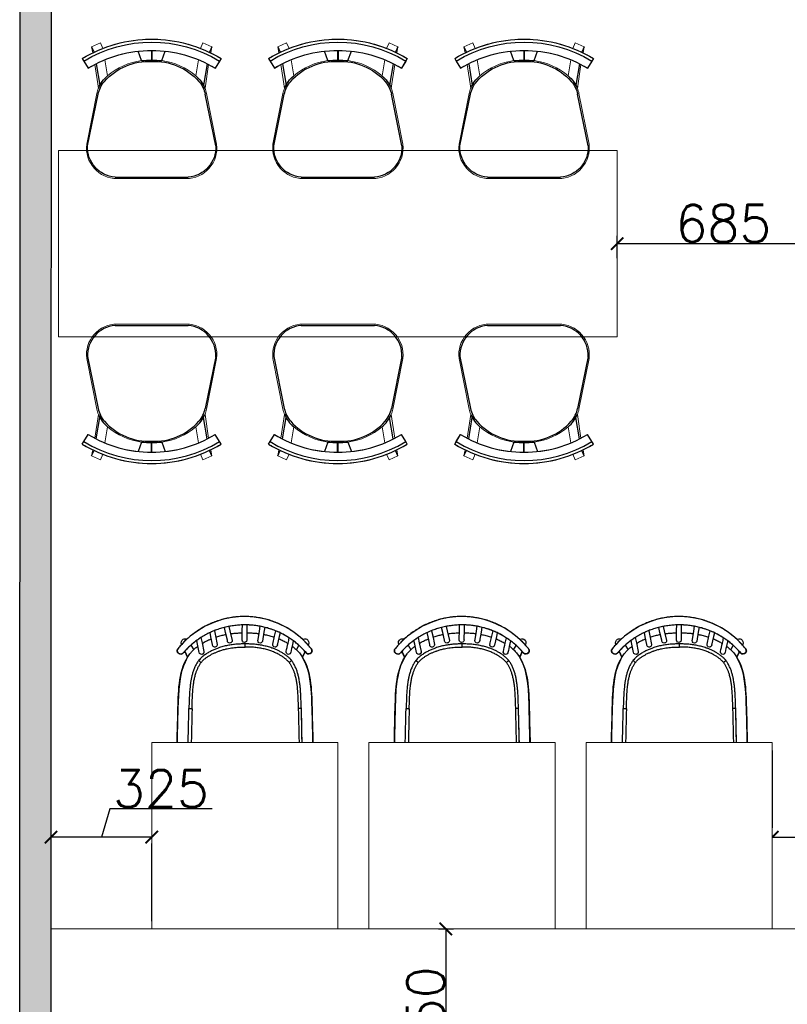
# Model space of a CAD drawing. Header units: inches. Extents: x -1008743 to -388065, y -1380311 to -642022.
# Tile 9 of 85: x -526901 to -524427, y -689149 to -685978. Entities that reach past the tile are written whole.
import ezdxf

# ---------------------------------------------------------------- set-up
doc = ezdxf.new("R2010")
doc.units = ezdxf.units.IN
doc.header["$LTSCALE"] = 1000
doc.header["$MEASUREMENT"] = 0
doc.header["$PDMODE"] = 35
doc.linetypes.add('( Hidden )', pattern=[0.375, 0.25, -0.125])
for name, color, linetype, lineweight in [('0 Existing_ Walls_Pen_No__1', 7, 'Continuous', 13), ('FURN', 252, 'Continuous', 5), ('glass partition', 132, 'Continuous', 0)]:
    doc.layers.add(name, color=color, linetype=linetype, lineweight=lineweight)
doc.layers.add('A - Furniture', color=7, linetype='Continuous', lineweight=5, true_color=0x0066cc)
for name, color, linetype in [('Furniture', 7, 'Continuous'), ('ID-LOOSE2', 8, 'Continuous'), ('id-partition', 7, 'Continuous')]:
    doc.layers.add(name, color=color, linetype=linetype)
doc.styles.get("Standard").update_dxf_attribs({"font": 'txt.shx'})
doc.dimstyles.new('TFS-Dim', dxfattribs={"dimtxt": 120, "dimasz": 40, "dimexe": 25, "dimexo": 25, "dimgap": 4.5, "dimtad": 1, "dimdec": 0, "dimzin": 0, "dimdsep": 46, "dimtxsty": 'Standard', "dimblk": 'ARCHTICK', "dimcen": 0.09, "dimdle": 2, "dimclrd": 256, "dimclre": 8, "dimadec": 0, "dimazin": 0, "dimtfac": 1, "dimtdec": 0, "dimtofl": 0, "dimtmove": 1, "dimatfit": 3, "dimfxl": 1, "dimtolj": 1, "dimtzin": 0, "dimlwd": -1, "dimlwe": -1, "dimarcsym": 0})

# ---------------------------------------------------------------- blocks, each defined once
blk = doc.blocks.new('A$C180F00E5')
at = {"layer": 'ID-LOOSE2', "ltscale": 0.05}
for p, q in [((0.0334, 0.4698), (0.0422, 0.4499)), ((0.4666, 0.4698), (0.4578, 0.4499)), ((0, 0.4273), (0.0056, 0.4182)), ((0.2137, 0.42), (0.2013, 0.454)), ((0.249, 0.4567), (0.249, 0.4217)), ((0.249, 0.4567), (0.249, 0.4217)), ((0.249, 0.4567), (0.249, 0.4217)), ((0.249, 0.4567), (0.249, 0.4217)), ((0.251, 0.4567), (0.251, 0.4217)), ((0.251, 0.4567), (0.251, 0.4217)), ((0.251, 0.4567), (0.251, 0.4217)), ((0.251, 0.4567), (0.251, 0.4217)), ((0.2863, 0.42), (0.2987, 0.454)), ((0.5, 0.4273), (0.4944, 0.4182)), ((0.0056, 0.4182), (0.0211, 0.3926)), ((0.0505, 0.4078), (0.0635, 0.3317)), ((0.4495, 0.4078), (0.4365, 0.3317)), ((0.4944, 0.4182), (0.4789, 0.3926)), ((0.0191, 0.1124), (0.0568, 0.2987)), ((0.4809, 0.1124), (0.4432, 0.2987)), ((0.3817, 0), (0.1183, 0))]:
    blk.add_line(p, q, dxfattribs=at)
for centre, radius, start, end in [((0.25, 0.0159), 0.4814, 90, 121.2845), ((0.25, 0.0159), 0.4814, 58.7155, 90), ((0.25, 0.0159), 0.4707, 58.7155, 121.2845), ((0.25, 0.0159), 0.4408, 90, 121.2845), ((0.25, 0.0159), 0.4408, 58.7155, 90), ((0.2398, 0.2036), 0.2135, 87.2356, 138.4785), ((0.24, 0.1996), 0.2218, 87.4171, 96.8127), ((0.2602, 0.2036), 0.2135, 41.5215, 92.7644), ((0.2602, 0.2036), 0.2135, 92.7472, 92.7644), ((0.26, 0.1996), 0.2218, 83.1873, 92.5829), ((0.2398, 0.2036), 0.2135, 87.2356, 87.2528), ((0.1674, 0.2748), 0.1186, 130.1141, 157.4138), ((0.3326, 0.2748), 0.1186, 22.5862, 49.8859), ((0.1548, 0.2789), 0.1, 138.4785, 168.5607), ((0.3452, 0.2789), 0.1, 11.4393, 41.5215), ((0.1266, 0.1074), 0.1077, 177.3178, 265.5501), ((0.3734, 0.1074), 0.1077, 274.4499, 2.6822)]:
    blk.add_arc(centre, radius, start, end, dxfattribs=at)
blk = doc.blocks.new('ghg')
at = {"layer": 'FURN', "ltscale": 1000}
for points in [[(4414156.4, -494204.2), (4414156.4, -493980.8, -0.451699), (4414267.2, -493883.2), (4414430.3, -493915.5, -0.04991), (4414447.4, -493920.7), (4414524, -493909.1, 0.015491), (4414512, -493887.8), (4414543, -493869), (4414543, -493869, -0.022121), (4414561.3, -493902.3), (4414581, -493898.8), (4414593.7, -493927.4), (4414575.9, -493935.3, -0.093712), (4414575.9, -493935.3, -0.189086), (4414575.9, -494249.7), (4414593.7, -494257.6), (4414581, -494286.2), (4414561.3, -494282.7, -0.022121), (4414543, -494316.1), (4414543, -494316.1), (4414512, -494297.2, 0.015491), (4414524, -494275.9), (4414447.4, -494264.3, -0.04991), (4414430.3, -494269.5), (4414267.2, -494301.8, -0.451699), (4414156.4, -494204.2)], [(4414566.9, -494048.9), (4414536.4, -494060, 0.145154), (4414487.7, -493950.3), (4414539.2, -493941.6, -0.070666), (4414566.9, -494048.9)], [(4414566.9, -494136.1), (4414536.4, -494125, -0.145154), (4414487.7, -494234.7), (4414539.2, -494243.5, 0.070666), (4414566.9, -494136.1)]]:
    blk.add_lwpolyline(points, format="xyb", close=True, dxfattribs=at)
at = {"layer": 'FURN', "ltscale": 1000, "xscale": 894.2026233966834, "yscale": 894.2026233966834, "zscale": 894.2026233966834, "rotation": 270}
blk.add_blockref('A$C180F00E5', (4414160.9, -493869), dxfattribs=at)
blk = doc.blocks.new('SPINDLE CHAIR')
at = {"layer": 'Furniture', "extrusion": (0, 0, -1)}
for p, q in [((1279.72, -175.68), (1282.61, -174.23)), ((1282.61, -174.23), (1284.59, -173.49)), ((1284.59, -173.49), (1286.18, -172.96)), ((1286.18, -172.96), (1288.27, -172.52)), ((1288.27, -172.52), (1290.36, -172.19)), ((1290.36, -172.19), (1292.63, -172.04)), ((1292.63, -172.04), (1295.52, -172.09)), ((1295.52, -172.09), (1298.2, -172.42)), ((1298.2, -172.42), (1300.62, -173.03)), ((1300.62, -173.03), (1302.78, -173.69)), ((1302.78, -173.69), (1306.07, -175.12)), ((1276.06, -178.23), (1277.89, -176.83)), ((1277.89, -176.83), (1279.72, -175.68)), ((1306.07, -175.12), (1308.79, -176.8)), ((1308.79, -176.8), (1310.91, -178.36)), ((1273.33, -180.8), (1274.66, -179.42)), ((1274.66, -179.42), (1276.06, -178.23)), ((1310.91, -178.36), (1312.34, -179.66)), ((1312.34, -179.66), (1313.54, -180.9)), ((1271.7, -183.21), (1271.72, -182.88)), ((1271.85, -183.57), (1271.7, -183.21)), ((1271.72, -182.88), (1271.93, -182.32)), ((1272.28, -183.93), (1271.85, -183.57)), ((1271.93, -182.32), (1273.33, -180.8)), ((1273.46, -183.83), (1273.1, -184.05)), ((1273.91, -183.32), (1273.46, -183.83)), ((1274.7, -185.15), (1273.91, -183.32)), ((1312.7, -183.2), (1311.81, -185.16)), ((1312.86, -183.38), (1312.7, -183.2)), ((1313.16, -183.72), (1312.86, -183.38)), ((1313.49, -184.03), (1313.16, -183.72)), ((1313.54, -180.9), (1314.57, -182.03)), ((1314.57, -182.03), (1314.81, -182.32)), ((1314.74, -183.81), (1314.57, -183.93)), ((1314.96, -183.61), (1314.74, -183.81)), ((1314.81, -182.32), (1315.04, -182.64)), ((1315.08, -183.35), (1314.96, -183.61)), ((1315.04, -182.64), (1315.12, -182.86)), ((1315.11, -183.15), (1315.08, -183.35)), ((1315.12, -182.86), (1315.11, -183.15)), ((1272.71, -184.05), (1272.28, -183.93)), ((1273.1, -184.05), (1272.71, -184.05)), ((1273.63, -187.38), (1274.7, -185.15)), ((1311.81, -185.16), (1312.22, -185.94)), ((1312.22, -185.94), (1312.6, -186.68)), ((1312.6, -186.68), (1313.15, -187.9)), ((1313.85, -184.13), (1313.49, -184.03)), ((1314.25, -184.09), (1313.85, -184.13)), ((1314.37, -184.02), (1314.25, -184.09)), ((1314.57, -183.93), (1314.37, -184.02)), ((1272.65, -190.63), (1273.03, -189.06)), ((1273.03, -189.06), (1273.63, -187.38)), ((1313.15, -187.9), (1313.7, -189.68)), ((1313.7, -189.68), (1314.07, -191.33)), ((1271.95, -195.27), (1272.24, -192.82)), ((1272.24, -192.82), (1272.65, -190.63)), ((1314.07, -191.33), (1314.31, -192.85)), ((1314.31, -192.85), (1314.62, -195.48)), ((1271.77, -198.03), (1271.95, -195.27)), ((1314.62, -195.48), (1314.63, -195.48)), ((1314.63, -195.48), (1314.9, -201.49)), ((1271.72, -200.22), (1271.77, -198.03)), ((1271.35, -215.2), (1271.66, -201.49)), ((1271.66, -201.49), (1271.72, -200.22)), ((1314.9, -201.49), (1315.21, -215.26)), ((1271.35, -215.3), (1271.35, -215.2)), ((1271.38, -215.8), (1271.35, -215.3)), ((1315.21, -215.26), (1315.18, -215.63)), ((1271.53, -216.29), (1271.38, -215.8)), ((1271.8, -216.87), (1271.53, -216.29)), ((1272.2, -217.36), (1271.8, -216.87)), ((1272.59, -217.71), (1272.2, -217.36)), ((1273.17, -218.04), (1272.59, -217.71)), ((1273.77, -218.2), (1273.17, -218.04)), ((1274.35, -218.26), (1273.77, -218.2)), ((1312.21, -218.26), (1274.35, -218.26)), ((1312.97, -218.18), (1312.21, -218.26)), ((1313.63, -217.92), (1312.97, -218.18)), ((1314.14, -217.57), (1313.63, -217.92)), ((1314.62, -217.03), (1314.14, -217.57)), ((1315.02, -216.36), (1314.62, -217.03)), ((1315.18, -215.63), (1315.02, -216.36))]:
    blk.add_line(p, q, dxfattribs=at)
at = {"layer": 'Furniture'}
for p, q in [((1281.96, -177.26), (1282.24, -178.49)), ((1283.74, -178.33), (1283.35, -176.65)), ((1286.93, -175.49), (1287.18, -177.01)), ((1287.18, -177.01), (1287.65, -179.93)), ((1288.65, -176.76), (1288.4, -175.17)), ((1289.08, -179.39), (1288.65, -176.76)), ((1292.65, -174.73), (1292.67, -176.39)), ((1292.67, -176.39), (1292.71, -179.31)), ((1294.17, -176.56), (1294.14, -174.73)), ((1294.21, -179.28), (1294.17, -176.56)), ((1298.13, -176.61), (1297.51, -179.34)), ((1298.45, -175.21), (1298.13, -176.61)), ((1298.97, -179.68), (1299.55, -177.13)), ((1299.55, -177.13), (1299.91, -175.54)), ((1303.14, -176.58), (1302.78, -178.27)), ((1304.25, -178.57), (1304.55, -177.19)), ((1282.24, -178.49), (1282.88, -181.29)), ((1284.34, -180.96), (1283.74, -178.33)), ((1302.78, -178.27), (1302.22, -180.98)), ((1303.74, -181), (1304.25, -178.57)), ((1307.13, -180.47), (1306.55, -183.31)), ((1307.47, -178.78), (1307.13, -180.47)), ((1308.56, -180.96), (1308.81, -179.7)), ((1271.71, -182.86), (1271.69, -183.03)), ((1272.21, -183.86), (1272.2, -183.86)), ((1272.84, -180.99), (1272.94, -181.21)), ((1273.91, -183.34), (1274.74, -185.15)), ((1276.73, -182.71), (1275.91, -181.3)), ((1308.01, -183.62), (1308.56, -180.96)), ((1310.7, -181.21), (1309.82, -182.71)), ((1311.82, -185.15), (1312.71, -183.2)), ((1313.7, -181.03), (1313.72, -180.99)), ((1315.1, -183.25), (1315.12, -183.08)), ((1278.23, -186.23), (1278.76, -185.65)), ((1274.84, -213.88), (1275.12, -201.67)), ((1273.2, -218.02), (1272.74, -219.01)), ((1274.96, -220.16), (1276.07, -218.26)), ((1310.49, -218.26), (1311.61, -220.16)), ((1313.82, -219.01), (1313.37, -218.02))]:
    blk.add_line(p, q, dxfattribs=at)
for centre, radius, start, end in [((1273.97, -180.47), 1.25, 117.447, 204.574), ((1273.97, -180.47), 1.25, 56.327, 117.447), ((1288.39, -179.8), 0.75, 177.8272, 270), ((1288.36, -179.75), 0.807, 272.0907, 26.554), ((1293.49, -179.54), 0.821, 163.5335, 267.6725), ((1293.43, -179.54), 0.82, 272.3434, 18.2433), ((1298.18, -179.76), 0.794, 147.9665, 6.382), ((1312.58, -180.47), 1.25, 62.553, 116.2893), ((1312.58, -180.47), 1.25, 335.4289, 62.553), ((1279.28, -183.46), 0.75, 181.8829, 270), ((1279.28, -183.46), 0.75, 270, 23.6737), ((1283.61, -181.13), 0.75, 181.8784, 270), ((1283.61, -181.13), 0.75, 192.7269, 261.4854), ((1283.61, -181.13), 0.75, 270, 23.451), ((1302.98, -181.11), 0.772, 159.0637, 8.4275), ((1307.28, -183.46), 0.75, 157.3975, 359.0775), ((1307.28, -183.46), 0.75, 167.9079, 261.4872), ((1273.88, -219.53), 1.25, 155.3531, 242.4772), ((1273.88, -219.53), 1.25, 242.4772, 329.6042), ((1312.68, -219.53), 1.25, 210.3987, 297.5228), ((1312.68, -219.53), 1.25, 297.5228, 24.6498)]:
    blk.add_arc(centre, radius, start, end, dxfattribs=at)
for points, knots in [([(1272.04, -182.25), (1272.44, -181.78), (1273.23, -180.83), (1274.55, -179.52), (1275.94, -178.28), (1277.41, -177.15), (1278.95, -176.12), (1280.56, -175.19), (1282.23, -174.38), (1283.95, -173.68), (1285.72, -173.09), (1287.51, -172.63), (1289.33, -172.3), (1291.17, -172.09), (1293.02, -172), (1294.87, -172.03), (1296.71, -172.19), (1298.53, -172.48), (1300.33, -172.89), (1302.1, -173.42), (1303.82, -174.06), (1305.5, -174.82), (1307.13, -175.69), (1308.69, -176.67), (1310.19, -177.76), (1311.62, -178.93), (1312.85, -180.1), (1313.91, -181.23), (1314.5, -181.95), (1314.8, -182.31)], [0, 0, 0, 0, 0.037753, 0.075634, 0.113559, 0.151441, 0.189193, 0.226953, 0.264842, 0.302775, 0.340664, 0.378422, 0.41605, 0.453808, 0.491609, 0.529366, 0.566994, 0.604451, 0.642035, 0.679663, 0.717248, 0.754706, 0.792252, 0.829925, 0.867641, 0.905315, 0.942862, 0.971431, 1, 1, 1, 1]), ([(1273.58, -183.72), (1273.6, -183.69), (1273.81, -183.44), (1274.22, -182.98), (1274.82, -182.34), (1275.44, -181.73), (1276.09, -181.13), (1276.76, -180.56), (1277.44, -180.01), (1278.15, -179.49), (1278.87, -179), (1279.61, -178.53), (1280.36, -178.08), (1281.13, -177.66), (1281.91, -177.28), (1282.7, -176.91), (1283.5, -176.58), (1284.32, -176.27), (1285.14, -175.99), (1285.97, -175.74), (1286.81, -175.51), (1287.65, -175.32), (1288.49, -175.15), (1289.33, -175.01), (1290.18, -174.89), (1291.04, -174.81), (1291.9, -174.75), (1292.76, -174.72), (1293.62, -174.71), (1294.48, -174.74), (1295.33, -174.79), (1296.17, -174.86), (1297.02, -174.97), (1297.87, -175.1), (1298.71, -175.26), (1299.56, -175.45), (1300.4, -175.66), (1301.23, -175.9), (1302.05, -176.17), (1302.85, -176.46), (1303.65, -176.78), (1304.44, -177.13), (1305.22, -177.51), (1306, -177.91), (1306.76, -178.34), (1307.51, -178.8), (1308.24, -179.28), (1308.95, -179.79), (1309.65, -180.32), (1310.32, -180.87), (1310.98, -181.46), (1311.62, -182.06), (1312.24, -182.69), (1312.77, -183.26), (1313.08, -183.63), (1313.21, -183.78)], [0, 0, 0, 0, 0.002447, 0.022295, 0.042261, 0.062362, 0.082432, 0.102392, 0.122335, 0.142241, 0.162094, 0.181877, 0.201575, 0.221175, 0.240642, 0.260016, 0.279377, 0.298692, 0.317932, 0.337071, 0.356085, 0.374954, 0.393681, 0.412305, 0.430984, 0.449726, 0.468494, 0.487242, 0.505929, 0.524516, 0.542973, 0.561355, 0.579829, 0.598494, 0.617308, 0.636226, 0.655197, 0.674167, 0.69307, 0.711886, 0.730801, 0.749975, 0.769325, 0.788817, 0.808412, 0.828068, 0.847741, 0.867377, 0.887033, 0.90691, 0.926834, 0.946794, 0.966779, 0.986776, 1, 1, 1, 1]), ([(1273.59, -183.71), (1273.86, -183.4), (1274.39, -182.78), (1275.25, -181.9), (1276.23, -180.99), (1277.35, -180.07), (1278.61, -179.15), (1279.94, -178.31), (1281.32, -177.55), (1282.74, -176.88), (1284.19, -176.3), (1285.67, -175.81), (1287.19, -175.41), (1288.73, -175.09), (1290.32, -174.86), (1291.96, -174.73), (1293.64, -174.7), (1295.32, -174.77), (1296.99, -174.95), (1298.66, -175.23), (1300.35, -175.63), (1302.02, -176.14), (1303.65, -176.77), (1305.23, -177.49), (1306.74, -178.31), (1308.19, -179.23), (1309.56, -180.23), (1310.86, -181.33), (1312.09, -182.5), (1312.83, -183.34), (1313.2, -183.77)], [0, 0, 0, 0, 0.0280902, 0.0561968, 0.0842871, 0.1196311, 0.1550798, 0.1905589, 0.225998, 0.2613339, 0.2956697, 0.3301173, 0.3645973, 0.3990344, 0.4333614, 0.4697086, 0.5061961, 0.5427325, 0.5792226, 0.6155721, 0.6539438, 0.6924615, 0.7310385, 0.7695742, 0.807961, 0.8462813, 0.8847285, 0.9232218, 0.9616747, 1, 1, 1, 1]), ([(1292.68, -177.27), (1292.3, -177.28), (1291.37, -177.29), (1290.07, -177.37), (1289.15, -177.49), (1288.78, -177.54)], [0, 0, 0, 0, 0.290815, 0.714107, 1, 1, 1, 1]), ([(1297.92, -177.55), (1297.9, -177.55), (1297.4, -177.46), (1296.38, -177.38), (1295.15, -177.29), (1294.41, -177.28), (1294.18, -177.28)], [0, 0, 0, 0, 0.014529, 0.407218, 0.814085, 1, 1, 1, 1]), ([(1277.69, -179.84), (1277.77, -180.21), (1278.06, -181.47), (1278.35, -182.74), (1278.55, -183.63)], [0, 0, 0, 0, 0.294869, 1, 1, 1, 1]), ([(1280.01, -183.3), (1279.81, -182.41), (1279.47, -180.95), (1279.14, -179.48), (1279.01, -178.91)], [0, 0, 0, 0, 0.60764, 1, 1, 1, 1]), ([(1282.4, -179.2), (1282.37, -179.21), (1281.9, -179.39), (1281.01, -179.82), (1280.04, -180.3), (1279.53, -180.63), (1279.42, -180.7)], [0, 0, 0, 0, 0.027238, 0.456154, 0.88281, 1, 1, 1, 1]), ([(1287.3, -177.78), (1287.12, -177.81), (1286.44, -177.92), (1285.27, -178.21), (1284.3, -178.52), (1283.82, -178.67)], [0, 0, 0, 0, 0.149242, 0.578859, 1, 1, 1, 1]), ([(1302.7, -178.67), (1302.48, -178.6), (1301.81, -178.36), (1300.71, -178.07), (1299.82, -177.88), (1299.4, -177.79)], [0, 0, 0, 0, 0.204902, 0.620005, 1, 1, 1, 1]), ([(1307.09, -180.66), (1306.88, -180.54), (1306.22, -180.14), (1305.23, -179.65), (1304.43, -179.32), (1304.12, -179.2)], [0, 0, 0, 0, 0.217756, 0.700928, 1, 1, 1, 1]), ([(1272.04, -182.25), (1272.02, -182.28), (1271.97, -182.34), (1271.91, -182.42), (1271.86, -182.5), (1271.82, -182.56), (1271.78, -182.62), (1271.75, -182.7), (1271.72, -182.78), (1271.72, -182.83), (1271.72, -182.85)], [0, 0, 0, 0, 0.145603, 0.295145, 0.452736, 0.582392, 0.680604, 0.790125, 0.922908, 1, 1, 1, 1]), ([(1271.95, -183.66), (1271.97, -183.68), (1272.06, -183.74), (1272.14, -183.81), (1272.2, -183.86)], [3.068359, 3.068359, 3.068359, 3.068359, 3.31831, 4.068359, 4.068359, 4.068359, 4.068359]), ([(1272.2, -183.85), (1272.23, -183.88), (1272.31, -183.94), (1272.46, -184.01), (1272.63, -184.06), (1272.81, -184.08), (1272.99, -184.07), (1273.16, -184.02), (1273.32, -183.94), (1273.47, -183.85), (1273.54, -183.76), (1273.58, -183.72)], [0, 0, 0, 0, 0.0780905, 0.1944638, 0.3102857, 0.4275734, 0.5443646, 0.6615738, 0.7785734, 0.8946022, 1, 1, 1, 1]), ([(1272.21, -183.86), (1272.25, -183.89), (1272.39, -183.99), (1272.67, -184.08), (1273.02, -184.07), (1273.35, -183.95), (1273.51, -183.79), (1273.59, -183.71)], [0.0043657, 0.0043657, 0.0043657, 0.0043657, 0.0966591, 0.3315507, 0.5594347, 0.779919, 1.0043657, 1.0043657, 1.0043657, 1.0043657]), ([(1278.09, -181.59), (1277.87, -181.75), (1277.28, -182.18), (1276.4, -182.97), (1275.81, -183.66), (1275.51, -184)], [0, 0, 0, 0, 0.228539, 0.61631, 1, 1, 1, 1]), ([(1278.26, -186.2), (1278.4, -186.05), (1278.66, -185.74), (1279.21, -185.21), (1279.9, -184.62), (1280.75, -184.01), (1281.66, -183.47), (1282.59, -182.99), (1283.58, -182.55), (1284.73, -182.11), (1286.05, -181.7), (1287.53, -181.35), (1289.03, -181.09), (1290.55, -180.93), (1291.95, -180.85), (1292.85, -180.84), (1293.24, -180.84)], [0, 0, 0, 0, 0.037557, 0.075114, 0.138939, 0.202999, 0.267261, 0.331548, 0.395565, 0.464161, 0.55676, 0.649619, 0.74264, 0.835639, 0.928355, 1, 1, 1, 1]), ([(1279.03, -186.85), (1279.24, -186.6), (1279.68, -186.12), (1280.42, -185.48), (1281.21, -184.92), (1282.13, -184.36), (1283.18, -183.81), (1284.38, -183.31), (1285.68, -182.85), (1287.09, -182.46), (1288.61, -182.16), (1290.14, -181.96), (1291.69, -181.86), (1292.72, -181.85), (1293.24, -181.84)], [9.0708212, 9.0708212, 9.0708212, 9.0708212, 9.133927, 9.1969201, 9.259262, 9.3214292, 9.4045431, 9.4882695, 9.5720444, 9.6718279, 9.7711799, 9.8706045, 9.9704827, 10.0708212, 10.0708212, 10.0708212, 10.0708212]), ([(1293.24, -181.84), (1293.24, -181.83), (1293.24, -181.76), (1293.24, -181.57), (1293.24, -181.3), (1293.24, -181.05), (1293.24, -180.88), (1293.24, -180.85), (1293.24, -180.84)], [10.070821, 10.070821, 10.070821, 10.070821, 10.087273, 10.212125, 10.4268, 10.641474, 10.856147, 11.070821, 11.070821, 11.070821, 11.070821]), ([(1293.24, -180.84), (1293.68, -180.85), (1294.56, -180.85), (1295.94, -180.93), (1297.39, -181.08), (1298.9, -181.33), (1300.4, -181.69), (1301.78, -182.12), (1303.02, -182.6), (1304.13, -183.11), (1305.21, -183.69), (1306.09, -184.27), (1306.78, -184.79), (1307.29, -185.22), (1307.78, -185.69), (1308.07, -186.03), (1308.22, -186.2)], [11.070821, 11.070821, 11.070821, 11.070821, 11.151038, 11.231372, 11.324409, 11.417433, 11.512078, 11.606722, 11.680895, 11.75506, 11.830633, 11.906179, 11.947031, 11.987878, 12.02935, 12.070821, 12.070821, 12.070821, 12.070821]), ([(1297.12, -182.07), (1296.8, -182.03), (1296.16, -181.95), (1294.86, -181.86), (1293.89, -181.85), (1293.24, -181.84)], [9, 9, 9, 9, 9.249457, 9.499677, 10, 10, 10, 10]), ([(1299.02, -182.4), (1298.71, -182.33), (1298.08, -182.2), (1297.44, -182.11), (1297.12, -182.07)], [8, 8, 8, 8, 8.499658, 9, 9, 9, 9]), ([(1301.35, -183.05), (1300.97, -182.92), (1300.2, -182.67), (1299.42, -182.49), (1299.02, -182.4)], [7, 7, 7, 7, 7.500986, 8, 8, 8, 8]), ([(1301.81, -183.21), (1301.74, -183.18), (1301.58, -183.13), (1301.43, -183.07), (1301.35, -183.05)], [6, 6, 6, 6, 6.499946, 7, 7, 7, 7]), ([(1302.71, -183.57), (1302.57, -183.51), (1302.27, -183.38), (1301.96, -183.27), (1301.81, -183.21)], [5, 5, 5, 5, 5.499433, 6, 6, 6, 6]), ([(1303.59, -183.97), (1303.45, -183.9), (1303.16, -183.76), (1302.86, -183.63), (1302.71, -183.57)], [4, 4, 4, 4, 4.499736, 5, 5, 5, 5]), ([(1311.05, -184), (1310.8, -183.71), (1310.29, -183.12), (1309.43, -182.32), (1308.8, -181.8), (1308.46, -181.56), (1308.44, -181.55)], [9.1869713, 9.1869713, 9.1869713, 9.1869713, 9.5101533, 9.8359785, 10.1657672, 10.1869713, 10.1869713, 10.1869713, 10.1869713]), ([(1313.2, -183.77), (1313.22, -183.79), (1313.33, -183.91), (1313.56, -184.07), (1313.91, -184.15), (1314.27, -184.11), (1314.48, -183.99), (1314.58, -183.92)], [1, 1, 1, 1, 1.071689, 1.307433, 1.541744, 1.769658, 2, 2, 2, 2]), ([(1313.21, -183.78), (1313.23, -183.8), (1313.29, -183.87), (1313.4, -183.96), (1313.55, -184.05), (1313.72, -184.11), (1313.89, -184.13), (1314.07, -184.13), (1314.24, -184.1), (1314.41, -184.03), (1314.53, -183.97), (1314.58, -183.92), (1314.59, -183.92)], [0, 0, 0, 0, 0.05904, 0.173329, 0.285847, 0.400752, 0.513829, 0.629823, 0.74441, 0.861655, 0.977824, 1, 1, 1, 1]), ([(1314.59, -183.92), (1314.61, -183.9), (1314.69, -183.84), (1314.78, -183.77), (1314.84, -183.72)], [0, 0, 0, 0, 0.250051, 1, 1, 1, 1]), ([(1315.12, -183.09), (1315.12, -183.09), (1315.13, -183.05), (1315.13, -182.98), (1315.12, -182.88), (1315.1, -182.79), (1315.07, -182.71), (1315.04, -182.65), (1315, -182.58), (1314.95, -182.51), (1314.89, -182.42), (1314.84, -182.35), (1314.81, -182.31), (1314.8, -182.31)], [0, 0, 0, 0, 0.003605, 0.120624, 0.229091, 0.328689, 0.418785, 0.499127, 0.587843, 0.71957, 0.845278, 0.977296, 1, 1, 1, 1]), ([(1275.12, -201.66), (1275.15, -200.85), (1275.21, -199.24), (1275.29, -197.18), (1275.41, -195.5), (1275.54, -194.2), (1275.72, -192.89), (1275.95, -191.65), (1276.25, -190.46), (1276.6, -189.33), (1277.05, -188.23), (1277.58, -187.19), (1278.01, -186.56), (1278.22, -186.26)], [0, 0, 0, 0, 0.152314, 0.304633, 0.386803, 0.468967, 0.551558, 0.634133, 0.707621, 0.781091, 0.856267, 0.931414, 1, 1, 1, 1]), ([(1279.03, -186.85), (1278.84, -187.11), (1278.48, -187.64), (1278.04, -188.5), (1277.66, -189.38), (1277.31, -190.38), (1277.01, -191.51), (1276.75, -192.77), (1276.54, -194.25), (1276.37, -195.94), (1276.26, -197.86), (1276.19, -199.78), (1276.15, -201.06), (1276.12, -201.7)], [32.188056, 32.188056, 32.188056, 32.188056, 32.251035, 32.313682, 32.375857, 32.437959, 32.521077, 32.604538, 32.687818, 32.812738, 32.937834, 33.062944, 33.188056, 33.188056, 33.188056, 33.188056]), ([(1304.45, -184.42), (1304.31, -184.35), (1304.03, -184.19), (1303.74, -184.04), (1303.59, -183.97)], [3, 3, 3, 3, 3.500135, 4, 4, 4, 4]), ([(1306.06, -185.5), (1305.8, -185.31), (1305.29, -184.92), (1304.73, -184.59), (1304.45, -184.42)], [2, 2, 2, 2, 2.501751, 3, 3, 3, 3]), ([(1306.94, -186.28), (1306.8, -186.15), (1306.52, -185.87), (1306.22, -185.63), (1306.06, -185.5)], [1, 1, 1, 1, 1.498519, 2, 2, 2, 2]), ([(1307.46, -186.85), (1307.37, -186.75), (1307.21, -186.56), (1307.03, -186.37), (1306.94, -186.28)], [0, 0, 0, 0, 0.500056, 1, 1, 1, 1]), ([(1310.36, -201.7), (1310.34, -201.06), (1310.29, -199.78), (1310.22, -197.86), (1310.11, -195.94), (1309.95, -194.24), (1309.73, -192.76), (1309.47, -191.5), (1309.17, -190.37), (1308.82, -189.37), (1308.44, -188.49), (1308, -187.64), (1307.64, -187.11), (1307.46, -186.85)], [18.014599, 18.014599, 18.014599, 18.014599, 18.139799, 18.26499, 18.390177, 18.515418, 18.598779, 18.682141, 18.765664, 18.827908, 18.889888, 18.95195, 19.014599, 19.014599, 19.014599, 19.014599]), ([(1308.27, -186.26), (1308.49, -186.58), (1308.92, -187.23), (1309.46, -188.28), (1309.9, -189.39), (1310.25, -190.51), (1310.52, -191.6), (1310.72, -192.66), (1310.88, -193.74), (1311.04, -195.08), (1311.16, -196.68), (1311.27, -198.96), (1311.32, -200.62), (1311.36, -201.66)], [27.08542, 27.08542, 27.08542, 27.08542, 27.15857, 27.231744, 27.307501, 27.383286, 27.45106, 27.518844, 27.587148, 27.655458, 27.77238, 27.889426, 28.08542, 28.08542, 28.08542, 28.08542])]:
    blk.add_open_spline(points, degree=3, knots=knots, dxfattribs=at)
for points, weights, degree in [([(1271.97, -183.67), (1271.76, -183.52), (1271.66, -183.28), (1271.69, -183.03)], [1, 0.910512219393, 0.910512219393, 1], 3), ([(1271.69, -183.03), (1271.66, -183.28), (1271.76, -183.51), (1271.95, -183.66)], [1, 0.9151413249, 0.9151413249, 1], 3), ([(1271.97, -183.67), (1272.05, -183.73), (1272.13, -183.8), (1272.21, -183.86)], [1, 0.999998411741, 0.999998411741, 1], 3), ([(1314.58, -183.92), (1314.7, -183.83), (1314.83, -183.73)], [1, 0.999997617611, 1], 2), ([(1315.1, -183.25), (1315.08, -183.45), (1314.98, -183.61), (1314.83, -183.73)], [1, 0.945148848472, 0.945148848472, 1], 3), ([(1314.84, -183.72), (1314.99, -183.61), (1315.08, -183.44), (1315.1, -183.25)], [1, 0.948237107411, 0.948237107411, 1], 3), ([(1278.22, -186.26), (1278.23, -186.24), (1278.25, -186.22), (1278.26, -186.2)], [1, 0.99958207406, 0.99958207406, 1], 3), ([(1308.22, -186.2), (1308.24, -186.22), (1308.25, -186.24), (1308.27, -186.26)], [1, 0.99958207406, 0.99958207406, 1], 3), ([(1275.12, -201.68), (1275.12, -201.67), (1275.12, -201.67), (1275.12, -201.66)], [1, 0.999982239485, 0.999982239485, 1], 3), ([(1311.36, -201.68), (1311.36, -201.67), (1311.36, -201.67), (1311.36, -201.66)], [1, 0.999982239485, 0.999982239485, 1], 3)]:
    blk.add_rational_spline(points, weights, degree=degree, dxfattribs=at)
for points, degree in [([(1271.95, -183.66), (1271.96, -183.67), (1271.96, -183.67), (1271.97, -183.67)], 3), ([(1273.59, -183.71), (1273.59, -183.71), (1273.58, -183.72), (1273.58, -183.72)], 3), ([(1313.21, -183.78), (1313.21, -183.78), (1313.2, -183.77), (1313.2, -183.77)], 3), ([(1314.59, -183.92), (1314.58, -183.92), (1314.58, -183.92)], 2), ([(1314.83, -183.73), (1314.83, -183.73), (1314.84, -183.73), (1314.84, -183.72)], 3), ([(1275.51, -184), (1271.82, -188.97), (1271.88, -195.66), (1271.66, -201.49)], 3), ([(1278.26, -186.2), (1278.27, -186.21), (1278.27, -186.21), (1278.28, -186.22)], 3), ([(1278.28, -186.22), (1278.29, -186.23), (1278.3, -186.24), (1278.32, -186.25)], 3), ([(1278.32, -186.25), (1278.34, -186.27), (1278.37, -186.29), (1278.39, -186.31)], 3), ([(1278.39, -186.31), (1278.42, -186.34), (1278.45, -186.37), (1278.48, -186.39)], 3), ([(1278.48, -186.39), (1278.52, -186.42), (1278.56, -186.46), (1278.6, -186.49)], 3), ([(1278.6, -186.49), (1278.64, -186.53), (1278.69, -186.56), (1278.73, -186.6)], 3), ([(1278.73, -186.6), (1278.78, -186.64), (1278.83, -186.68), (1278.88, -186.72)], 3), ([(1278.88, -186.72), (1278.93, -186.76), (1278.98, -186.81), (1279.03, -186.85)], 3), ([(1307.46, -186.85), (1307.51, -186.81), (1307.56, -186.76), (1307.61, -186.72)], 3), ([(1307.61, -186.72), (1307.66, -186.68), (1307.7, -186.64), (1307.75, -186.6)], 3), ([(1307.75, -186.6), (1307.8, -186.56), (1307.84, -186.53), (1307.88, -186.49)], 3), ([(1307.88, -186.49), (1307.92, -186.46), (1307.96, -186.43), (1308, -186.39)], 3), ([(1308, -186.39), (1308.03, -186.37), (1308.06, -186.34), (1308.09, -186.31)], 3), ([(1308.09, -186.31), (1308.12, -186.29), (1308.14, -186.27), (1308.17, -186.25)], 3), ([(1308.17, -186.25), (1308.18, -186.24), (1308.19, -186.23), (1308.21, -186.22)], 3), ([(1308.21, -186.22), (1308.21, -186.21), (1308.22, -186.21), (1308.22, -186.2)], 3), ([(1314.9, -201.49), (1314.68, -195.66), (1314.74, -188.97), (1311.05, -184)], 3), ([(1271.66, -201.49), (1271.56, -206.06), (1271.45, -210.63), (1271.35, -215.2)], 3), ([(1274.84, -213.88), (1274.94, -209.81), (1275.03, -205.75), (1275.12, -201.68)], 3), ([(1275.12, -201.66), (1275.13, -201.66), (1275.14, -201.66), (1275.14, -201.66)], 3), ([(1275.14, -201.66), (1275.16, -201.66), (1275.18, -201.67), (1275.2, -201.67)], 3), ([(1275.2, -201.67), (1275.23, -201.67), (1275.26, -201.67), (1275.29, -201.67)], 3), ([(1275.29, -201.67), (1275.33, -201.67), (1275.38, -201.67), (1275.42, -201.67)], 3), ([(1275.42, -201.67), (1275.47, -201.68), (1275.52, -201.68), (1275.57, -201.68)], 3), ([(1275.57, -201.68), (1275.63, -201.68), (1275.68, -201.68), (1275.74, -201.69)], 3), ([(1275.74, -201.69), (1275.8, -201.69), (1275.87, -201.69), (1275.93, -201.69)], 3), ([(1276.12, -201.7), (1276.03, -205.77), (1275.94, -209.84), (1275.84, -213.91)], 3), ([(1275.93, -201.69), (1275.99, -201.7), (1276.06, -201.7), (1276.12, -201.7)], 3), ([(1310.36, -201.7), (1310.45, -205.77), (1310.55, -209.84), (1310.64, -213.92)], 3), ([(1310.55, -201.7), (1310.49, -201.7), (1310.42, -201.7), (1310.36, -201.7)], 3), ([(1310.74, -201.69), (1310.68, -201.69), (1310.62, -201.69), (1310.55, -201.7)], 3), ([(1310.91, -201.68), (1310.86, -201.68), (1310.8, -201.69), (1310.74, -201.69)], 3), ([(1311.07, -201.68), (1311.01, -201.68), (1310.96, -201.68), (1310.91, -201.68)], 3), ([(1311.19, -201.67), (1311.15, -201.67), (1311.11, -201.67), (1311.07, -201.68)], 3), ([(1311.28, -201.67), (1311.25, -201.67), (1311.22, -201.67), (1311.19, -201.67)], 3), ([(1311.34, -201.67), (1311.32, -201.67), (1311.3, -201.67), (1311.28, -201.67)], 3), ([(1311.36, -201.66), (1311.35, -201.67), (1311.35, -201.67), (1311.34, -201.67)], 3), ([(1311.64, -213.89), (1311.55, -209.82), (1311.45, -205.75), (1311.36, -201.68)], 3), ([(1315.21, -215.2), (1315.11, -210.63), (1315, -206.06), (1314.9, -201.49)], 3), ([(1274.86, -213.88), (1274.86, -213.88), (1274.85, -213.88), (1274.84, -213.88)], 3), ([(1274.92, -213.88), (1274.9, -213.88), (1274.88, -213.88), (1274.86, -213.88)], 3), ([(1275.01, -213.89), (1274.98, -213.89), (1274.95, -213.88), (1274.92, -213.88)], 3), ([(1275.14, -213.89), (1275.1, -213.89), (1275.05, -213.89), (1275.01, -213.89)], 3), ([(1275.29, -213.89), (1275.24, -213.89), (1275.19, -213.89), (1275.14, -213.89)], 3), ([(1275.46, -213.9), (1275.4, -213.9), (1275.35, -213.89), (1275.29, -213.89)], 3), ([(1275.65, -213.9), (1275.59, -213.9), (1275.52, -213.9), (1275.46, -213.9)], 3), ([(1275.84, -213.91), (1275.78, -213.9), (1275.71, -213.9), (1275.65, -213.9)], 3), ([(1277.24, -215.53), (1277.24, -215.47), (1277.24, -215.4), (1277.24, -215.34)], 3), ([(1277.24, -215.34), (1287.91, -215.34), (1298.57, -215.34), (1309.24, -215.35)], 3), ([(1277.24, -215.72), (1277.24, -215.66), (1277.24, -215.6), (1277.24, -215.53)], 3), ([(1309.24, -215.35), (1309.24, -215.41), (1309.24, -215.48), (1309.24, -215.54)], 3), ([(1309.24, -215.54), (1309.24, -215.6), (1309.24, -215.67), (1309.24, -215.73)], 3), ([(1310.64, -213.92), (1310.7, -213.91), (1310.77, -213.91), (1310.83, -213.91)], 3), ([(1310.83, -213.91), (1310.9, -213.91), (1310.96, -213.91), (1311.02, -213.91)], 3), ([(1311.02, -213.91), (1311.08, -213.91), (1311.14, -213.9), (1311.19, -213.9)], 3), ([(1311.19, -213.9), (1311.24, -213.9), (1311.3, -213.9), (1311.35, -213.9)], 3), ([(1311.35, -213.9), (1311.39, -213.9), (1311.43, -213.9), (1311.47, -213.9)], 3), ([(1311.47, -213.9), (1311.5, -213.9), (1311.53, -213.89), (1311.56, -213.89)], 3), ([(1311.56, -213.89), (1311.58, -213.89), (1311.6, -213.89), (1311.62, -213.89)], 3), ([(1311.62, -213.89), (1311.63, -213.89), (1311.63, -213.89), (1311.64, -213.89)], 3), ([(1274.35, -218.26), (1286.97, -218.26), (1299.59, -218.26), (1312.21, -218.26)], 3), ([(1277.24, -215.89), (1277.24, -215.84), (1277.24, -215.78), (1277.24, -215.72)], 3), ([(1277.24, -216.04), (1277.24, -215.99), (1277.24, -215.94), (1277.24, -215.89)], 3), ([(1277.24, -216.17), (1277.24, -216.13), (1277.24, -216.09), (1277.24, -216.04)], 3), ([(1277.24, -216.26), (1277.24, -216.23), (1277.24, -216.2), (1277.24, -216.17)], 3), ([(1277.24, -216.32), (1277.24, -216.3), (1277.24, -216.28), (1277.24, -216.26)], 3), ([(1277.24, -216.34), (1277.24, -216.33), (1277.24, -216.32), (1277.24, -216.32)], 3), ([(1277.24, -216.34), (1287.91, -216.34), (1298.57, -216.34), (1309.24, -216.35)], 3), ([(1309.24, -215.73), (1309.24, -215.79), (1309.24, -215.85), (1309.24, -215.9)], 3), ([(1309.24, -215.9), (1309.24, -215.95), (1309.24, -216), (1309.24, -216.05)], 3), ([(1309.24, -216.05), (1309.24, -216.1), (1309.24, -216.14), (1309.24, -216.18)], 3), ([(1309.24, -216.18), (1309.24, -216.21), (1309.24, -216.24), (1309.24, -216.27)], 3), ([(1309.24, -216.27), (1309.24, -216.29), (1309.24, -216.31), (1309.24, -216.33)], 3), ([(1309.24, -216.33), (1309.24, -216.33), (1309.24, -216.34), (1309.24, -216.35)], 3)]:
    blk.add_open_spline(points, degree=degree, dxfattribs=at)
for points, weights, knots in [([(1271.35, -215.2), (1271.33, -216.01), (1271.63, -216.78), (1272.2, -217.36), (1272.78, -217.95), (1273.53, -218.26), (1274.35, -218.26)], [1, 0.947795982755, 0.947795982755, 1, 0.947795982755, 0.947795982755, 1], [3, 3, 3, 3, 3.796743, 3.796743, 3.796743, 4.593486, 4.593486, 4.593486, 4.593486]), ([(1274.84, -213.88), (1274.83, -214.54), (1275.07, -215.15), (1275.53, -215.61), (1275.98, -216.08), (1276.59, -216.34), (1277.24, -216.34)], [1, 0.947795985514, 0.947795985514, 1, 0.947795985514, 0.947795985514, 1], [9.593486, 9.593486, 9.593486, 9.593486, 10.390228, 10.390228, 10.390228, 11.186971, 11.186971, 11.186971, 11.186971]), ([(1277.24, -215.34), (1276.86, -215.34), (1276.51, -215.19), (1276.24, -214.92), (1275.97, -214.64), (1275.83, -214.29), (1275.84, -213.91)], [1, 0.947795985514, 0.947795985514, 1, 0.947795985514, 0.947795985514, 1], [0, 0, 0, 0, 0.796743, 0.796743, 0.796743, 1.593486, 1.593486, 1.593486, 1.593486]), ([(1309.24, -216.35), (1309.89, -216.35), (1310.5, -216.09), (1310.96, -215.63), (1311.41, -215.16), (1311.65, -214.55), (1311.64, -213.89)], [1, 0.947760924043, 0.947760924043, 1, 0.947760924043, 0.947760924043, 1], [12.186971, 12.186971, 12.186971, 12.186971, 12.983985, 12.983985, 12.983985, 13.780999, 13.780999, 13.780999, 13.780999]), ([(1310.64, -213.92), (1310.65, -214.3), (1310.51, -214.65), (1310.24, -214.93), (1309.97, -215.2), (1309.62, -215.35), (1309.24, -215.35)], [1, 0.947760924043, 0.947760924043, 1, 0.947760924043, 0.947760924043, 1], [0, 0, 0, 0, 0.797014, 0.797014, 0.797014, 1.594028, 1.594028, 1.594028, 1.594028]), ([(1312.21, -218.26), (1313.03, -218.26), (1313.78, -217.95), (1314.36, -217.36), (1314.93, -216.78), (1315.23, -216.01), (1315.21, -215.2)], [1, 0.947795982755, 0.947795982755, 1, 0.947795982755, 0.947795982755, 1], [5.593486, 5.593486, 5.593486, 5.593486, 6.390228, 6.390228, 6.390228, 7.186971, 7.186971, 7.186971, 7.186971])]:
    blk.add_rational_spline(points, weights, degree=3, knots=knots, dxfattribs=at)
blk = doc.blocks.new('_ArchTick')
at = {"color": 0, "linetype": 'ByBlock', "const_width": 0.15}
blk.add_lwpolyline([(-0.5, -0.5), (0.5, 0.5)], dxfattribs=at)
blk = doc.blocks.new('*D330')
at = {"color": 8, "linetype": '( Hidden )'}
for p, q in [((-524290.6, -686525), (-524290.6, -686724.1)), ((-524975.4, -686746.6), (-524975.4, -686674.1))]:
    blk.add_line(p, q, dxfattribs=at)
at = {"color": 8}
blk.add_line((-524977.4, -686699.1), (-524288.6, -686699.1), dxfattribs=at)
at = {"layer": 'Defpoints', "color": 0, "ltscale": 10}
for p in [(-524290.6, -686500), (-524290.6, -686699.1), (-524975.4, -686771.6)]:
    blk.add_point(p, dxfattribs=at)
at = {"color": 8, "ltscale": 10, "xscale": 40, "yscale": 40, "zscale": 40, "rotation": 180}
blk.add_blockref('_ArchTick', (-524975.4, -686699.1), dxfattribs=at)
at = {"color": 8, "ltscale": 10, "xscale": 40, "yscale": 40, "zscale": 40}
blk.add_blockref('_ArchTick', (-524290.6, -686699.1), dxfattribs=at)
at = {"color": 0, "ltscale": 10, "insert": (-524633, -686634.6), "char_height": 120, "attachment_point": 5}
blk.add_mtext('\\A1;685', dxfattribs=at)
blk = doc.blocks.new('*D336')
at = {"color": 8}
for p, q in [((-526610, -688519.1), (-526637.5, -688610.8)), ((-526281, -688519.1), (-526610, -688519.1)), ((-526473.2, -688610.8), (-526801.8, -688610.8))]:
    blk.add_line(p, q, dxfattribs=at)
at = {"color": 8, "linetype": '( Hidden )'}
for p, q in [((-526799.8, -688881.3), (-526799.8, -688585.8)), ((-526475.2, -688881.4), (-526475.2, -688585.8))]:
    blk.add_line(p, q, dxfattribs=at)
at = {"layer": 'Defpoints', "color": 0, "ltscale": 10}
for p in [(-526799.8, -688610.8), (-526799.8, -688906.3), (-526475.2, -688906.4)]:
    blk.add_point(p, dxfattribs=at)
at = {"color": 8, "ltscale": 10, "xscale": 40, "yscale": 40, "zscale": 40, "rotation": 180}
blk.add_blockref('_ArchTick', (-526799.8, -688610.8), dxfattribs=at)
at = {"color": 8, "ltscale": 10, "xscale": 40, "yscale": 40, "zscale": 40}
blk.add_blockref('_ArchTick', (-526475.2, -688610.8), dxfattribs=at)
at = {"color": 0, "ltscale": 10, "insert": (-526445.5, -688454.6), "char_height": 120, "attachment_point": 5}
blk.add_mtext('\\A1;325', dxfattribs=at)
blk = doc.blocks.new('*D337')
at = {"color": 8, "linetype": '( Hidden )'}
for p, q in [((-524475.6, -688331.2), (-524475.6, -688635.8)), ((-523875.5, -688330.4), (-523875.5, -688635.8))]:
    blk.add_line(p, q, dxfattribs=at)
at = {"color": 8}
blk.add_line((-524477.6, -688610.8), (-523873.5, -688610.8), dxfattribs=at)
at = {"layer": 'Defpoints', "color": 0, "ltscale": 10}
for p in [(-524475.6, -688306.2), (-523875.5, -688305.4), (-523875.5, -688610.8)]:
    blk.add_point(p, dxfattribs=at)
at = {"color": 8, "ltscale": 10, "xscale": 40, "yscale": 40, "zscale": 40, "rotation": 180}
blk.add_blockref('_ArchTick', (-524475.6, -688610.8), dxfattribs=at)
at = {"color": 8, "ltscale": 10, "xscale": 40, "yscale": 40, "zscale": 40}
blk.add_blockref('_ArchTick', (-523875.5, -688610.8), dxfattribs=at)
at = {"color": 0, "ltscale": 10, "insert": (-524175.5, -688546.3), "char_height": 120, "attachment_point": 5}
blk.add_mtext('\\A1;600', dxfattribs=at)
blk = doc.blocks.new('*D346')
at = {"color": 8, "linetype": '( Hidden )'}
for p, q in [((-525550.8, -688906.4), (-525502.6, -688906.4)), ((-525550.8, -689456.4), (-525502.6, -689456.4))]:
    blk.add_line(p, q, dxfattribs=at)
at = {"color": 8}
blk.add_line((-525527.6, -688904.4), (-525527.6, -689458.4), dxfattribs=at)
at = {"layer": 'Defpoints', "color": 0, "ltscale": 10}
for p in [(-525575.8, -688906.4), (-525575.8, -689456.4), (-525527.6, -689456.4)]:
    blk.add_point(p, dxfattribs=at)
at = {"color": 8, "ltscale": 10, "xscale": 40, "yscale": 40, "zscale": 40}
for p, rotation in [((-525527.6, -688906.4), 90), ((-525527.6, -689456.4), 270)]:
    blk.add_blockref('_ArchTick', p, dxfattribs=dict(at, rotation=rotation))
at = {"color": 0, "ltscale": 10, "insert": (-525592.1, -689181.4), "char_height": 120, "attachment_point": 5, "rotation": 90}
blk.add_mtext('\\A1;550', dxfattribs=at)

msp = doc.modelspace()

# ---------------------------------------------------------------- hatches: boundary and pattern name
at = {"layer": 'glass partition'}
h = msp.add_hatch(color=256, dxfattribs=at)
h.dxf.hatch_style = 1
h.paths.add_polyline_path([(-526900.4, -689456.4), (-526799.9, -689456.4), (-526798.9, -684099.1), (-526899.4, -684099.1)])

# ---------------------------------------------------------------- linework, layer by layer
at = {"layer": '0 Existing_ Walls_Pen_No__1'}
msp.add_line((-522489.7, -688906.4), (-526799.8, -688906.2), dxfattribs=at)
at = {"layer": 'FURN', "color": 7, "elevation": -0.1}
msp.add_lwpolyline([(-524975.4, -686399.1), (-526775.4, -686399.1), (-526775.4, -686999.1), (-524975.4, -686999.1)], close=True, dxfattribs=at)
at = {"layer": 'id-partition'}
msp.add_lwpolyline([(-526852.9, -689531.4), (-526853.3, -691477.8), (-526900.8, -691477.8), (-526899.4, -684099.1), (-526798.9, -684099.1), (-526799.9, -689456.4)], dxfattribs=at)

# ---------------------------------------------------------------- block references
at = {"layer": 'A - Furniture', "xscale": -10, "yscale": 10, "zscale": 10}
for p in [(-513241.9, -686180), (-512542, -686180), (-511842.2, -686180)]:
    msp.add_blockref('SPINDLE CHAIR', p, dxfattribs=at)
at = {"layer": 'FURN', "color": 7, "xscale": -1, "rotation": 270}
for p in [(-32382.9, -5100646.2, -0.1), (-31782.9, -5100646.2, -0.1), (-31182.9, -5100646.2, -0.1)]:
    msp.add_blockref('ghg', p, dxfattribs=at)
at = {"layer": 'FURN', "color": 7, "rotation": 270}
for p in [(-32382.9, 3727198.1, -0.1), (-31782.9, 3727198.1, -0.1), (-31182.9, 3727198.1, -0.1)]:
    msp.add_blockref('ghg', p, dxfattribs=at)

# ---------------------------------------------------------------- dimensions: what is measured, and where the dimension line sits
at = {"color": 9, "true_color": 0xc7c8ca}
for base, p1, p2, picture, middle in [((-524290.6, -686699.1), (-524975.4, -686771.6, -0.1), (-524290.6, -686500, 0), '*D330', (-524633, -686634.6)), ((-523875.5, -688610.8), (-524475.6, -688306.2), (-523875.5, -688305.4), '*D337', (-524175.5, -688546.3))]:
    dim = msp.add_linear_dim(base=base, p1=p1, p2=p2, dimstyle='TFS-Dim', override={"dimclrd": 8}, dxfattribs=at)
    dim.commit()
    dim.dimension.update_dxf_attribs({"geometry": picture, "text_midpoint": middle})

# ---------------------------------------------------------------- next in the draw order: wipeouts: each hides what was drawn before it
for points in [[(-525875.4, -688306.2), (-525875.4, -688906.4), (-526475.2, -688906.4), (-526475.2, -688306.2)], [(-525175.5, -688306.2), (-525175.5, -688906.4), (-525775.4, -688906.4), (-525775.4, -688306.2)], [(-524475.6, -688306.2), (-524475.6, -688906.4), (-525075.5, -688906.4), (-525075.5, -688306.2)]]:
    msp.add_wipeout(points).dxf.layer = 'A - Furniture'

# ---------------------------------------------------------------- next in the draw order: linework, layer by layer
at = {"layer": 'A - Furniture'}
for points in [[(-525875.4, -688306.2), (-525875.4, -688906.4), (-526475.2, -688906.4), (-526475.2, -688306.2)], [(-525175.5, -688306.2), (-525175.5, -688906.4), (-525775.4, -688906.4), (-525775.4, -688306.2)], [(-524475.6, -688306.2), (-524475.6, -688906.4), (-525075.5, -688906.4), (-525075.5, -688306.2)]]:
    msp.add_lwpolyline(points, close=True, dxfattribs=at)

# ---------------------------------------------------------------- next in the draw order: dimensions: what is measured, and where the dimension line sits
at = {"color": 9, "true_color": 0xc7c8ca}
dim = msp.add_linear_dim(base=(-526799.8, -688610.8), p1=(-526475.2, -688906.4), p2=(-526799.8, -688906.3), dimstyle='TFS-Dim', override={"dimclrd": 8}, dxfattribs=at)
dim.commit()
dim.dimension.update_dxf_attribs({"geometry": '*D336', "text_midpoint": (-526605.5, -688454.6)})
dim = msp.add_linear_dim(base=(-525527.6, -689456.4), p1=(-525575.8, -688906.4), p2=(-525575.8, -689456.4), angle=90, dimstyle='TFS-Dim', override={"dimclrd": 8}, dxfattribs=at)
dim.commit()
dim.dimension.update_dxf_attribs({"geometry": '*D346', "text_midpoint": (-525592.1, -689181.4)})

doc.saveas('drawing.dxf')
